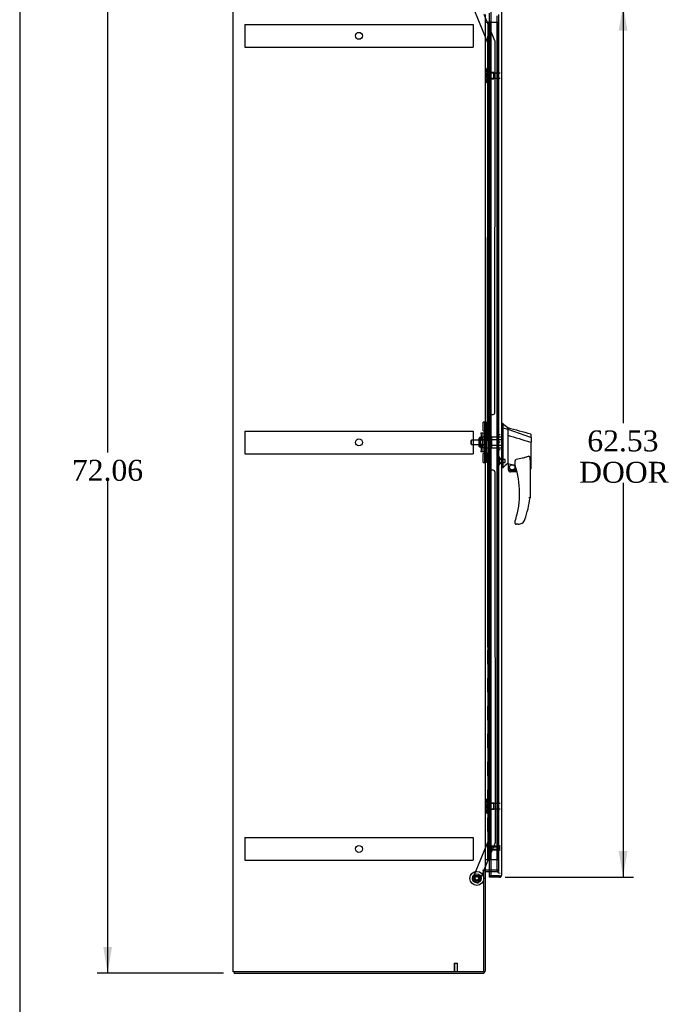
# Model space of a CAD drawing. Header units: inches. Extents: x 1 to 299, y -2 to 199.
# Tile 2 of 9: x 1 to 47, y 62 to 132. Entities that reach past the tile are written whole.
import ezdxf
from ezdxf.enums import TextEntityAlignment as Align
from ezdxf.lldxf.tags import DXFTag

# ---------------------------------------------------------------- set-up
doc = ezdxf.new("R2010")
doc.units = ezdxf.units.IN
doc.header["$MEASUREMENT"] = 0
for name, color, linetype in [('COM53964-1', 7, 'Continuous'), ('COM54746-60', 7, 'Continuous'), ('COM70220', 7, 'Continuous'), ('COM70838', 7, 'Continuous'), ('COM70839-3', 7, 'Continuous'), ('COM71199-3', 7, 'Continuous'), ('COM71209-2', 7, 'Continuous'), ('COM71210-3', 7, 'Continuous'), ('Default', 7, 'Continuous'), ('HAN13068', 7, 'Continuous'), ('HAN13068_NUT', 7, 'Continuous'), ('HAN13068_SCREW', 7, 'Continuous'), ('HAN_NUT', 7, 'Continuous'), ('NTS18147', 7, 'Continuous'), ('ROL87452', 7, 'Continuous'), ('RVT17786', 7, 'Continuous'), ('RVT19000', 7, 'Continuous'), ('SPC87322', 7, 'Continuous'), ('STD26122', 7, 'Continuous'), ('STD26258', 7, 'Continuous'), ('WAF25376', 7, 'Continuous'), ('WAM30038', 7, 'Continuous')]:
    doc.layers.add(name, color=color, linetype=linetype)
doc.styles.add('SEACAD_Times_New_Roman', font='times.ttf')
tags = doc.linetypes.add('HIDDEN2', pattern=[0.1875, 0.125, -0.0625]).pattern_tags.tags
tags[6:7] = [DXFTag(74, 4), DXFTag(75, 0), DXFTag(340, '0'), DXFTag(46, 0.0), DXFTag(50, 0.0), DXFTag(44, 0.0), DXFTag(45, 0.0)]
tags[4:5] = [DXFTag(74, 4), DXFTag(75, 0), DXFTag(340, '0'), DXFTag(46, 0.0), DXFTag(50, 0.0), DXFTag(44, 0.0), DXFTag(45, 0.0)]
doc.dimstyles.new('HAMMOND_(STH_-_300x200)', dxfattribs={"dimtxt": 1.5, "dimasz": 1.875, "dimexe": 0.75, "dimexo": 0.75, "dimgap": 0.375, "dimtad": 0, "dimtih": 1, "dimtoh": 1, "dimzin": 0, "dimdsep": 46, "dimtxsty": 'SEACAD_Times_New_Roman', "dimblk1": '_SE_FILLED', "dimblk2": '_SE_FILLED', "dimsah": 1, "dimcen": 0.75, "dimadec": 0, "dimazin": 0, "dimtfac": 0.8, "dimtofl": 0, "dimtmove": 0, "dimatfit": 3, "dimfxl": 1, "dimtolj": 1, "dimtzin": 0, "dimarcsym": 0})

# ---------------------------------------------------------------- blocks, each defined once
blk = doc.blocks.new('SE4')
at = {"layer": 'COM53964-1', "color": 7, "linetype": 'HIDDEN2'}
for p, q in [((17.498, 132.04), (17.498, 131.902)), ((17.498, 132.04), (33.873, 132.04)), ((33.873, 132.04), (33.873, 131.902)), ((17.498, 131.902), (17.498, 130.553)), ((33.873, 131.902), (33.873, 130.553)), ((17.498, 130.553), (17.498, 130.415)), ((33.873, 130.553), (33.873, 130.415)), ((17.498, 130.415), (33.873, 130.415)), ((17.498, 102.91), (17.498, 102.772)), ((17.498, 102.91), (33.873, 102.91)), ((17.498, 102.772), (17.498, 101.423)), ((33.873, 102.91), (33.873, 102.772)), ((33.873, 102.772), (33.873, 101.423)), ((17.498, 101.423), (17.498, 101.285)), ((17.498, 101.285), (33.873, 101.285)), ((33.873, 101.423), (33.873, 101.285)), ((17.498, 73.78), (17.498, 73.642)), ((17.498, 73.78), (33.873, 73.78)), ((17.498, 73.642), (17.498, 72.293)), ((33.873, 73.78), (33.873, 73.642)), ((33.873, 73.642), (33.873, 72.293)), ((17.498, 72.293), (17.498, 72.155)), ((17.498, 72.155), (33.873, 72.155)), ((33.873, 72.293), (33.873, 72.155))]:
    blk.add_line(p, q, dxfattribs=at)
for centre in [(25.685, 131.228), (25.685, 102.098), (25.685, 72.968)]:
    blk.add_circle(centre, 0.25, dxfattribs=at)
at = {"layer": 'COM54746-60', "color": 7, "linetype": 'Continuous'}
for p, q in [((34.733, 132.205), (34.944, 132.205)), ((34.944, 132.205), (35.148, 132.205)), ((34.944, 131.205), (34.944, 132.205)), ((34.968, 132.214), (34.968, 132.24)), ((34.968, 132.24), (35.018, 132.24)), ((35.018, 132.214), (34.968, 132.214)), ((34.981, 132.214), (34.981, 132.205)), ((35.018, 132.24), (35.043, 132.24)), ((35.018, 132.214), (35.043, 132.214)), ((35.043, 132.24), (35.093, 132.24)), ((35.093, 132.214), (35.043, 132.214)), ((35.081, 132.205), (35.081, 132.214)), ((35.093, 132.24), (35.093, 132.214)), ((35.148, 132.205), (35.15, 132.205)), ((35.148, 131.205), (35.148, 132.205)), ((35.148, 131.205), (34.944, 131.205)), ((35.148, 131.205), (34.944, 131.205)), ((34.944, 130.205), (34.944, 131.205)), ((35.148, 130.205), (35.148, 131.205)), ((35.148, 130.205), (34.944, 130.205)), ((35.148, 130.205), (34.944, 130.205)), ((34.944, 129.205), (34.944, 130.205)), ((35.148, 129.205), (35.148, 130.205)), ((35.148, 129.205), (34.944, 129.205)), ((35.148, 129.205), (34.944, 129.205)), ((34.944, 128.205), (34.944, 129.205)), ((35.148, 128.205), (35.148, 129.205)), ((35.148, 128.205), (34.944, 128.205)), ((35.148, 128.205), (34.944, 128.205)), ((34.944, 127.205), (34.944, 128.205)), ((35.148, 127.205), (35.148, 128.205)), ((35.148, 127.205), (34.944, 127.205)), ((35.148, 127.205), (34.944, 127.205)), ((34.944, 126.205), (34.944, 127.205)), ((35.148, 126.205), (35.148, 127.205)), ((35.148, 126.205), (34.944, 126.205)), ((35.148, 126.205), (34.944, 126.205)), ((34.944, 125.205), (34.944, 126.205)), ((35.148, 125.205), (35.148, 126.205)), ((35.148, 125.205), (34.944, 125.205)), ((35.148, 125.205), (34.944, 125.205)), ((34.944, 124.205), (34.944, 125.205)), ((35.148, 124.205), (35.148, 125.205)), ((35.148, 124.205), (34.944, 124.205)), ((35.148, 124.205), (34.944, 124.205)), ((34.944, 123.205), (34.944, 124.205)), ((35.148, 123.205), (35.148, 124.205)), ((35.148, 123.205), (34.944, 123.205)), ((35.148, 123.205), (34.944, 123.205)), ((34.944, 122.205), (34.944, 123.205)), ((35.148, 122.205), (35.148, 123.205)), ((35.148, 122.205), (34.944, 122.205)), ((35.148, 122.205), (34.944, 122.205)), ((34.944, 121.205), (34.944, 122.205)), ((35.148, 121.205), (35.148, 122.205)), ((35.148, 121.205), (34.944, 121.205)), ((35.148, 121.205), (34.944, 121.205)), ((34.944, 120.205), (34.944, 121.205)), ((35.148, 120.205), (35.148, 121.205)), ((35.148, 120.205), (34.944, 120.205)), ((35.148, 120.205), (34.944, 120.205)), ((34.944, 119.205), (34.944, 120.205)), ((35.148, 119.205), (35.148, 120.205)), ((35.148, 119.205), (34.944, 119.205)), ((35.148, 119.205), (34.944, 119.205)), ((34.944, 118.205), (34.944, 119.205)), ((35.148, 118.205), (35.148, 119.205)), ((35.148, 118.205), (34.944, 118.205)), ((35.148, 118.205), (34.944, 118.205)), ((34.944, 117.205), (34.944, 118.205)), ((35.148, 117.205), (35.148, 118.205)), ((35.148, 117.205), (34.944, 117.205)), ((35.148, 117.205), (34.944, 117.205)), ((34.944, 116.205), (34.944, 117.205)), ((35.148, 116.205), (35.148, 117.205)), ((35.148, 116.205), (34.944, 116.205)), ((35.148, 116.205), (34.944, 116.205)), ((34.944, 115.205), (34.944, 116.205)), ((35.148, 115.205), (35.148, 116.205)), ((35.148, 115.205), (34.944, 115.205)), ((35.148, 115.205), (34.944, 115.205)), ((34.944, 114.205), (34.944, 115.205)), ((35.148, 114.205), (35.148, 115.205)), ((35.148, 114.205), (34.944, 114.205)), ((35.148, 114.205), (34.944, 114.205)), ((34.944, 113.205), (34.944, 114.205)), ((35.148, 113.205), (35.148, 114.205)), ((35.148, 113.205), (34.944, 113.205)), ((35.148, 113.205), (34.944, 113.205)), ((34.944, 112.205), (34.944, 113.205)), ((35.148, 112.205), (35.148, 113.205)), ((35.148, 112.205), (34.944, 112.205)), ((35.148, 112.205), (34.944, 112.205)), ((34.944, 111.205), (34.944, 112.205)), ((35.148, 111.205), (35.148, 112.205)), ((35.148, 111.205), (34.944, 111.205)), ((35.148, 111.205), (34.944, 111.205)), ((34.944, 110.205), (34.944, 111.205)), ((35.148, 110.205), (35.148, 111.205)), ((35.148, 110.205), (34.944, 110.205)), ((35.148, 110.205), (34.944, 110.205)), ((34.944, 109.205), (34.944, 110.205)), ((35.148, 109.205), (35.148, 110.205)), ((35.148, 109.205), (34.944, 109.205)), ((35.148, 109.205), (34.944, 109.205)), ((34.944, 108.205), (34.944, 109.205)), ((35.148, 108.205), (35.148, 109.205)), ((35.148, 108.205), (34.944, 108.205)), ((35.148, 108.205), (34.944, 108.205)), ((34.944, 107.205), (34.944, 108.205)), ((35.148, 107.205), (35.148, 108.205)), ((35.148, 107.205), (34.944, 107.205)), ((35.148, 107.205), (34.944, 107.205)), ((34.944, 106.205), (34.944, 107.205)), ((35.148, 106.205), (35.148, 107.205)), ((35.148, 106.205), (34.944, 106.205)), ((35.148, 106.205), (34.944, 106.205)), ((34.944, 105.205), (34.944, 106.205)), ((35.148, 105.205), (35.148, 106.205)), ((35.148, 105.205), (34.944, 105.205)), ((35.148, 105.205), (34.944, 105.205)), ((34.944, 104.205), (34.944, 105.205)), ((35.148, 104.205), (35.148, 105.205)), ((35.148, 104.205), (34.944, 104.205)), ((35.148, 104.205), (34.944, 104.205)), ((34.944, 103.205), (34.944, 104.205)), ((35.148, 103.205), (35.148, 104.205)), ((35.148, 103.205), (34.944, 103.205)), ((35.148, 103.205), (34.944, 103.205)), ((34.944, 102.205), (34.944, 103.205)), ((35.148, 102.205), (35.148, 103.205)), ((35.148, 102.205), (34.944, 102.205)), ((35.148, 102.205), (34.944, 102.205)), ((34.944, 101.205), (34.944, 102.205)), ((35.148, 101.205), (35.148, 102.205)), ((35.148, 101.205), (34.944, 101.205)), ((35.148, 101.205), (34.944, 101.205)), ((34.944, 100.205), (34.944, 101.205)), ((35.148, 100.205), (35.148, 101.205)), ((35.148, 100.205), (34.944, 100.205)), ((35.148, 100.205), (34.944, 100.205)), ((34.944, 99.205), (34.944, 100.205)), ((35.148, 99.205), (35.148, 100.205)), ((35.148, 99.205), (34.944, 99.205)), ((35.148, 99.205), (34.944, 99.205)), ((34.944, 98.205), (34.944, 99.205)), ((35.148, 98.205), (35.148, 99.205)), ((35.148, 98.205), (34.944, 98.205)), ((35.148, 98.205), (34.944, 98.205)), ((34.944, 97.205), (34.944, 98.205)), ((35.148, 97.205), (35.148, 98.205)), ((35.148, 97.205), (34.944, 97.205)), ((35.148, 97.205), (34.944, 97.205)), ((34.944, 96.205), (34.944, 97.205)), ((35.148, 96.205), (35.148, 97.205)), ((35.148, 96.205), (34.944, 96.205)), ((35.148, 96.205), (34.944, 96.205)), ((34.944, 95.205), (34.944, 96.205)), ((35.148, 95.205), (35.148, 96.205)), ((35.148, 95.205), (34.944, 95.205)), ((35.148, 95.205), (34.944, 95.205)), ((34.944, 94.205), (34.944, 95.205)), ((35.148, 94.205), (35.148, 95.205)), ((35.148, 94.205), (34.944, 94.205)), ((35.148, 94.205), (34.944, 94.205)), ((34.944, 93.205), (34.944, 94.205)), ((35.148, 93.205), (35.148, 94.205)), ((35.148, 93.205), (34.944, 93.205)), ((35.148, 93.205), (34.944, 93.205)), ((34.944, 92.205), (34.944, 93.205)), ((35.148, 92.205), (35.148, 93.205)), ((35.148, 92.205), (34.944, 92.205)), ((35.148, 92.205), (34.944, 92.205)), ((34.944, 91.205), (34.944, 92.205)), ((35.148, 91.205), (35.148, 92.205)), ((35.148, 91.205), (34.944, 91.205)), ((35.148, 91.205), (34.944, 91.205)), ((34.944, 90.205), (34.944, 91.205)), ((35.148, 90.205), (35.148, 91.205)), ((35.148, 90.205), (34.944, 90.205)), ((35.148, 90.205), (34.944, 90.205)), ((34.944, 89.205), (34.944, 90.205)), ((35.148, 89.205), (35.148, 90.205)), ((35.148, 89.205), (34.944, 89.205)), ((35.148, 89.205), (34.944, 89.205)), ((34.944, 88.205), (34.944, 89.205)), ((35.148, 88.205), (35.148, 89.205)), ((35.148, 88.205), (34.944, 88.205)), ((35.148, 88.205), (34.944, 88.205)), ((34.944, 87.205), (34.944, 88.205)), ((35.148, 87.205), (35.148, 88.205)), ((35.148, 87.205), (34.944, 87.205)), ((35.148, 87.205), (34.944, 87.205)), ((34.944, 86.205), (34.944, 87.205)), ((35.148, 86.205), (35.148, 87.205)), ((35.148, 86.205), (34.944, 86.205)), ((35.148, 86.205), (34.944, 86.205)), ((34.944, 85.205), (34.944, 86.205)), ((35.148, 85.205), (35.148, 86.205)), ((35.148, 85.205), (34.944, 85.205)), ((35.148, 85.205), (34.944, 85.205)), ((34.944, 84.205), (34.944, 85.205)), ((35.148, 84.205), (35.148, 85.205)), ((35.148, 84.205), (34.944, 84.205)), ((35.148, 84.205), (34.944, 84.205)), ((34.944, 83.205), (34.944, 84.205)), ((35.148, 83.205), (35.148, 84.205)), ((35.148, 83.205), (34.944, 83.205)), ((35.148, 83.205), (34.944, 83.205)), ((34.944, 82.205), (34.944, 83.205)), ((35.148, 82.205), (35.148, 83.205)), ((35.148, 82.205), (34.944, 82.205)), ((35.148, 82.205), (34.944, 82.205)), ((34.944, 81.205), (34.944, 82.205)), ((35.148, 81.205), (35.148, 82.205)), ((35.148, 81.205), (34.944, 81.205)), ((35.148, 81.205), (34.944, 81.205)), ((34.944, 80.205), (34.944, 81.205)), ((35.148, 80.205), (35.148, 81.205)), ((35.148, 80.205), (34.944, 80.205)), ((35.148, 80.205), (34.944, 80.205)), ((34.944, 79.205), (34.944, 80.205)), ((35.148, 79.205), (35.148, 80.205)), ((35.148, 79.205), (34.944, 79.205)), ((35.148, 79.205), (34.944, 79.205)), ((34.944, 78.205), (34.944, 79.205)), ((35.148, 78.205), (35.148, 79.205)), ((35.148, 78.205), (34.944, 78.205)), ((35.148, 78.205), (34.944, 78.205)), ((34.944, 77.205), (34.944, 78.205)), ((35.148, 77.205), (35.148, 78.205)), ((35.148, 77.205), (34.944, 77.205)), ((35.148, 77.205), (34.944, 77.205)), ((34.944, 76.205), (34.944, 77.205)), ((35.148, 76.205), (35.148, 77.205)), ((35.148, 76.205), (34.944, 76.205)), ((35.148, 76.205), (34.944, 76.205)), ((34.944, 75.205), (34.944, 76.205)), ((35.148, 75.205), (35.148, 76.205)), ((35.148, 75.205), (34.944, 75.205)), ((35.148, 75.205), (34.944, 75.205)), ((34.944, 74.205), (34.944, 75.205)), ((35.148, 74.205), (35.148, 75.205)), ((35.148, 74.205), (34.944, 74.205)), ((35.148, 74.205), (34.944, 74.205)), ((34.944, 73.205), (34.944, 74.205)), ((35.148, 73.205), (35.148, 74.205)), ((35.148, 73.205), (34.944, 73.205)), ((34.944, 72.205), (34.944, 73.205)), ((35.148, 73.205), (34.944, 73.205)), ((35.148, 72.205), (35.148, 73.205)), ((34.733, 72.205), (34.944, 72.205)), ((34.944, 72.205), (35.148, 72.205)), ((35.148, 72.205), (35.15, 72.205))]:
    blk.add_line(p, q, dxfattribs=at)
at = {"layer": 'COM54746-60', "color": 7, "linetype": 'HIDDEN2'}
for p, q in [((34.981, 132.205), (34.981, 72.205)), ((35.081, 72.205), (35.081, 132.205)), ((35.15, 132.205), (35.635, 132.205)), ((35.635, 72.205), (35.635, 132.205)), ((34.944, 131.205), (34.914, 131.205)), ((34.914, 131.205), (34.914, 130.205)), ((34.944, 130.205), (34.914, 130.205)), ((34.944, 129.205), (34.914, 129.205)), ((34.914, 129.205), (34.914, 128.205)), ((34.944, 128.205), (34.914, 128.205)), ((34.944, 127.205), (34.914, 127.205)), ((34.914, 127.205), (34.914, 126.205)), ((34.944, 126.205), (34.914, 126.205)), ((34.944, 125.205), (34.914, 125.205)), ((34.914, 125.205), (34.914, 124.205)), ((34.944, 124.205), (34.914, 124.205)), ((34.944, 123.205), (34.914, 123.205)), ((34.914, 123.205), (34.914, 122.205)), ((34.944, 122.205), (34.914, 122.205)), ((34.944, 121.205), (34.914, 121.205)), ((34.914, 121.205), (34.914, 120.205)), ((34.944, 120.205), (34.914, 120.205)), ((34.944, 119.205), (34.914, 119.205)), ((34.914, 119.205), (34.914, 118.205)), ((34.944, 118.205), (34.914, 118.205)), ((34.944, 117.205), (34.914, 117.205)), ((34.914, 117.205), (34.914, 116.205)), ((34.944, 116.205), (34.914, 116.205)), ((34.944, 115.205), (34.914, 115.205)), ((34.914, 115.205), (34.914, 114.205)), ((34.944, 114.205), (34.914, 114.205)), ((34.944, 113.205), (34.914, 113.205)), ((34.914, 113.205), (34.914, 112.205)), ((34.944, 112.205), (34.914, 112.205)), ((34.944, 111.205), (34.914, 111.205)), ((34.914, 111.205), (34.914, 110.205)), ((34.944, 110.205), (34.914, 110.205)), ((34.944, 109.205), (34.914, 109.205)), ((34.914, 109.205), (34.914, 108.205)), ((34.944, 108.205), (34.914, 108.205)), ((34.944, 107.205), (34.914, 107.205)), ((34.914, 107.205), (34.914, 106.205)), ((34.944, 106.205), (34.914, 106.205)), ((34.944, 105.205), (34.914, 105.205)), ((34.914, 105.205), (34.914, 104.205)), ((34.944, 104.205), (34.914, 104.205)), ((34.944, 103.205), (34.914, 103.205)), ((34.914, 103.205), (34.914, 102.205)), ((34.944, 102.205), (34.914, 102.205)), ((34.944, 101.205), (34.914, 101.205)), ((34.914, 101.205), (34.914, 100.205)), ((34.944, 100.205), (34.914, 100.205)), ((34.944, 99.205), (34.914, 99.205)), ((34.914, 99.205), (34.914, 98.205)), ((34.944, 98.205), (34.914, 98.205)), ((34.944, 97.205), (34.914, 97.205)), ((34.914, 97.205), (34.914, 96.205)), ((34.944, 96.205), (34.914, 96.205)), ((34.944, 95.205), (34.914, 95.205)), ((34.914, 95.205), (34.914, 94.205)), ((34.944, 94.205), (34.914, 94.205)), ((34.944, 93.205), (34.914, 93.205)), ((34.914, 93.205), (34.914, 92.205)), ((34.944, 92.205), (34.914, 92.205)), ((34.944, 91.205), (34.914, 91.205)), ((34.914, 91.205), (34.914, 90.205)), ((34.944, 90.205), (34.914, 90.205)), ((34.944, 89.205), (34.914, 89.205)), ((34.914, 89.205), (34.914, 88.205)), ((34.944, 88.205), (34.914, 88.205)), ((34.944, 87.205), (34.914, 87.205)), ((34.914, 87.205), (34.914, 86.205)), ((34.944, 86.205), (34.914, 86.205)), ((34.944, 85.205), (34.914, 85.205)), ((34.914, 85.205), (34.914, 84.205)), ((34.944, 84.205), (34.914, 84.205)), ((34.944, 83.205), (34.914, 83.205)), ((34.914, 83.205), (34.914, 82.205)), ((34.944, 82.205), (34.914, 82.205)), ((34.944, 81.205), (34.914, 81.205)), ((34.914, 81.205), (34.914, 80.205)), ((34.944, 80.205), (34.914, 80.205)), ((34.944, 79.205), (34.914, 79.205)), ((34.914, 79.205), (34.914, 78.205)), ((34.944, 78.205), (34.914, 78.205)), ((34.944, 77.205), (34.914, 77.205)), ((34.914, 77.205), (34.914, 76.205)), ((34.944, 76.205), (34.914, 76.205)), ((34.944, 75.205), (34.914, 75.205)), ((34.914, 75.205), (34.914, 74.205)), ((34.944, 74.205), (34.914, 74.205)), ((34.944, 73.205), (34.914, 73.205)), ((34.914, 73.205), (34.914, 72.205)), ((35.15, 72.205), (35.635, 72.205))]:
    blk.add_line(p, q, dxfattribs=at)
at = {"layer": 'COM70220', "color": 7, "linetype": 'HIDDEN2'}
for p, q in [((35.575, 132.671), (35.575, 71.739)), ((35.575, 71.739), (35.575, 71.489))]:
    blk.add_line(p, q, dxfattribs=at)
blk.add_arc((35.825, 71.489), 0.25, 180, 270, dxfattribs=at)
at = {"layer": 'COM70838', "color": 7, "linetype": 'HIDDEN2'}
for p, q in [((34.718, 103.543), (34.843, 103.543)), ((34.718, 103.418), (34.718, 103.543)), ((34.718, 100.793), (34.718, 103.418)), ((34.843, 103.543), (34.843, 103.418)), ((34.843, 100.793), (34.843, 103.418)), ((34.431, 102.793), (34.601, 102.793)), ((34.431, 102.793), (34.531, 102.105)), ((34.601, 101.418), (34.601, 102.793)), ((34.601, 102.793), (34.704, 102.793)), ((34.531, 102.105), (34.431, 101.418)), ((34.601, 101.418), (34.431, 101.418)), ((34.714, 101.418), (34.601, 101.418)), ((34.718, 100.668), (34.718, 100.793)), ((34.843, 100.668), (34.718, 100.668)), ((34.843, 100.793), (34.843, 100.668))]:
    blk.add_line(p, q, dxfattribs=at)
for centre, start, end in [((34.601, 102.848), 331.96016, 0), ((34.601, 101.39), 0, 13.54456)]:
    blk.add_arc(centre, 0.117, start, end, dxfattribs=at)
at = {"layer": 'COM70839-3', "color": 7, "linetype": 'HIDDEN2'}
for p, q in [((34.918, 130.733), (33.818, 133.39)), ((35.439, 130.862), (34.657, 132.751)), ((34.904, 102.856), (34.918, 130.733)), ((35.436, 104.231), (35.449, 130.814)), ((34.974, 102.968), (34.975, 103.981)), ((35.1, 104.106), (35.311, 104.106)), ((34.904, 101.355), (34.918, 73.477)), ((34.975, 100.23), (34.974, 101.243)), ((35.311, 100.105), (35.1, 100.105)), ((35.436, 99.98), (35.449, 73.397)), ((34.918, 73.477), (33.818, 70.821)), ((35.439, 73.349), (34.65, 71.441)), ((34.637, 71.411), (34.309, 70.618)), ((34.146, 70.55), (33.886, 70.658))]:
    blk.add_line(p, q, dxfattribs=at)
at = {"layer": 'COM70839-3', "color": 7, "linetype": 'Continuous'}
blk.add_line((34.65, 71.441), (34.637, 71.411), dxfattribs=at)
at = {"layer": 'COM70839-3', "color": 7, "linetype": 'HIDDEN2'}
blk.add_circle((34.138, 70.858), 0.129, dxfattribs=at)
for centre, start, end in [((35.324, 130.814), 359.97251, 22.48451), ((35.1, 103.981), 89.97251, 179.97251), ((35.311, 104.231), 269.97251, 359.97251), ((34.849, 102.968), 296.07639, 359.97251), ((34.849, 101.243), 0.02749, 63.92361), ((35.1, 100.23), 180.02749, 270.02749), ((35.311, 99.98), 0.02749, 90.02749), ((35.324, 73.397), 337.51549, 0.02749), ((33.934, 70.773), 157.51549, 247.51549), ((34.193, 70.666), 247.51549, 337.51549)]:
    blk.add_arc(centre, 0.125, start, end, dxfattribs=at)
at = {"layer": 'COM71199-3', "color": 7, "linetype": 'Continuous'}
for p, q in [((35.15, 133.376), (35.15, 71.034)), ((35.92, 133.328), (35.92, 71.082)), ((35.045, 71.034), (35.045, 71.346)), ((35.045, 70.939), (35.045, 71.034)), ((35.777, 71.034), (35.045, 71.034)), ((35.15, 71.034), (35.045, 71.034)), ((35.777, 70.939), (35.045, 70.939)), ((35.15, 71.034), (35.777, 71.034)), ((35.777, 71.034), (35.777, 71.034)), ((35.777, 71.034), (35.839, 71.034)), ((35.777, 71.034), (35.89, 71.034)), ((35.839, 71.034), (35.89, 70.995)), ((35.92, 71.082), (35.92, 71.082)), ((35.92, 71.082), (35.92, 71.082)), ((35.92, 71.082), (35.92, 71.082))]:
    blk.add_line(p, q, dxfattribs=at)
at = {"layer": 'COM71199-3', "color": 7, "linetype": 'HIDDEN2'}
blk.add_line((35.045, 71.346), (35.045, 132.846), dxfattribs=at)
at = {"layer": 'COM71199-3', "color": 7, "linetype": 'Continuous'}
for start, end in [(270, 322.49641), (322.49641, 359.84393), (359.92383, 0)]:
    blk.add_arc((35.777, 71.082), 0.143, start, end, dxfattribs=at)
blk.add_open_spline([(35.89, 71.034), (35.9, 71.042), (35.907, 71.05), (35.914, 71.062), (35.916, 71.066), (35.919, 71.074), (35.92, 71.078), (35.92, 71.082)], degree=3, knots=[0, 0, 0, 0, 0.5, 0.5, 0.75, 0.75, 1, 1, 1, 1], dxfattribs=at)
at = {"layer": 'COM71209-2', "color": 7, "linetype": 'Continuous'}
for p, q in [((34.638, 71.411), (34.733, 71.411)), ((34.733, 71.411), (34.733, 64.209)), ((34.781, 71.346), (35.15, 71.346)), ((16.733, 64.161), (16.733, 64.066)), ((16.733, 64.066), (34.59, 64.066))]:
    blk.add_line(p, q, dxfattribs=at)
at = {"layer": 'COM71209-2', "color": 7, "linetype": 'HIDDEN2'}
for p in [(35.15, 71.346), (35.7, 71.441)]:
    blk.add_line(p, (35.7, 71.346), dxfattribs=at)
at = {"layer": 'COM71209-2', "color": 7, "linetype": 'Continuous'}
for centre, radius, start, end in [((34.781, 71.298), 0.143, 90, 127.79488), ((34.781, 71.298), 0.048, 90, 180), ((34.59, 64.209), 0.143, 270, 0)]:
    blk.add_arc(centre, radius, start, end, dxfattribs=at)
at = {"layer": 'COM71209-2', "color": 7, "linetype": 'HIDDEN2'}
blk.add_arc((34.59, 64.209), 0.048, 270, 0, dxfattribs=at)
at = {"layer": 'COM71210-3', "color": 7, "linetype": 'Continuous'}
for p, q in [((16.673, 64.161), (16.673, 136.031)), ((34.733, 132.751), (34.733, 71.441)), ((34.56, 71.441), (34.56, 71.411)), ((34.59, 71.441), (34.56, 71.441)), ((34.56, 71.411), (34.638, 71.411)), ((34.733, 71.441), (34.59, 71.441)), ((34.638, 64.161), (34.638, 71.411)), ((34.781, 71.441), (34.733, 71.441)), ((35.15, 71.441), (34.781, 71.441)), ((16.816, 64.161), (16.673, 64.161)), ((34.638, 64.161), (16.816, 64.161))]:
    blk.add_line(p, q, dxfattribs=at)
at = {"layer": 'COM71210-3', "color": 7, "linetype": 'HIDDEN2'}
for p, q in [((35.7, 132.751), (35.7, 71.441)), ((35.7, 71.441), (35.15, 71.441))]:
    blk.add_line(p, q, dxfattribs=at)
at = {"layer": 'HAN13068', "color": 7, "linetype": 'Continuous'}
for p, q in [((36.003, 103.455), (35.92, 103.455)), ((36, 103.455), (36, 103.294)), ((36, 103.294), (36, 103.207)), ((36, 103.207), (36, 103.149)), ((36, 103.149), (36.355, 103.043)), ((36, 103.149), (36, 100.717)), ((36.355, 103.083), (36.355, 103.155)), ((36.355, 103.083), (36.355, 103.057)), ((36.355, 103.057), (36.355, 103.043)), ((36.355, 103.043), (36.355, 102.612)), ((36.355, 103.043), (37.993, 102.471)), ((36.355, 102.612), (36.355, 101.114)), ((38.035, 102.437), (38.035, 102.659)), ((38.035, 102.437), (38.035, 102.124)), ((37.979, 102.122), (37.981, 102.122)), ((38.035, 100.256), (38.035, 102.124)), ((36.355, 101.114), (36.355, 100.844)), ((36, 100.285), (35.92, 100.285)), ((36, 100.717), (36, 100.433)), ((36, 100.433), (36, 100.285)), ((36.355, 100.844), (36.355, 100.632)), ((36.355, 100.632), (36.355, 100.605)), ((36.355, 100.605), (36.355, 100.587)), ((36.355, 100.587), (36.355, 100.585)), ((36.355, 100.585), (36.42, 100.57)), ((36.42, 100.105), (36.42, 100.572)), ((36.895, 100.449), (36.895, 100.723)), ((37.955, 100.794), (37.955, 98.123)), ((37.955, 100.199), (37.96, 100.197)), ((36.42, 100.105), (36.993, 100.105)), ((37.025, 99.98), (36.545, 99.98)), ((36.895, 96.29), (36.895, 96.469)), ((37.109, 96.23), (36.955, 96.23)), ((37.393, 96.319), (37.392, 96.32))]:
    blk.add_line(p, q, dxfattribs=at)
at = {"layer": 'HAN13068', "color": 7, "linetype": 'HIDDEN2'}
for p, q in [((35.218, 102.305), (35.218, 102.501)), ((35.218, 102.501), (35.92, 102.501)), ((35.218, 101.906), (35.218, 102.305)), ((35.218, 102.305), (35.92, 102.305)), ((33.758, 102.265), (33.728, 102.235)), ((33.728, 101.975), (33.728, 102.235)), ((33.728, 101.975), (33.758, 101.945)), ((33.758, 101.945), (33.758, 102.265)), ((34.718, 102.265), (33.758, 102.265)), ((33.758, 101.945), (34.718, 101.945)), ((35.093, 102.265), (35.218, 102.265)), ((35.093, 102.105), (35.093, 102.265)), ((35.093, 101.945), (35.093, 102.105)), ((35.093, 101.945), (35.218, 101.945)), ((35.218, 101.71), (35.218, 101.906)), ((35.218, 101.906), (35.92, 101.906)), ((35.218, 101.71), (35.92, 101.71)), ((35.92, 100.93), (35.795, 100.93)), ((35.795, 100.605), (35.92, 100.605))]:
    blk.add_line(p, q, dxfattribs=at)
at = {"layer": 'HAN13068', "color": 7, "linetype": 'Continuous'}
for radius in [0.202, 0.188]:
    blk.add_circle((36.681, 100.309), radius, dxfattribs=at)
for centre, radius, start, end in [((52.384, 122.483), 25.11, 229.27007, 230.33062), ((342.275, 1241.839), 1179.062, 254.961927, 255.044825), ((37.975, 102.659), 0.06, 0, 74.5788), ((72.766, 57.139), 56.686, 129.96527, 130.43506), ((36.955, 100.449), 0.06, 180, 197.89499), ((30.791, 98.459), 6.417, 342.98984, 17.89499), ((36.545, 100.105), 0.125, 180, 193.88654), ((36.545, 100.105), 0.125, 193.88654, 229.4642), ((36.545, 100.105), 0.125, 229.4642, 270), ((30.614, 99.058), 7.4, 340.28545, 352.73905), ((36.955, 96.469), 0.06, 162.10501, 180), ((36.955, 96.29), 0.06, 180, 270), ((37.109, 96.73), 0.5, 270, 304.56234), ((37.109, 96.73), 0.5, 304.56234, 340.28545)]:
    blk.add_arc(centre, radius, start, end, dxfattribs=at)
blk.add_ellipse((37.975, 100.256), major_axis=(-0.06, 0), ratio=0.999979, start_param=1.333204, end_param=3.141717, dxfattribs=at)
for points in [[(36.355, 102.612), (36.896, 102.449), (37.438, 102.285), (37.979, 102.122)], [(36.45, 100.568), (36.598, 100.536), (36.746, 100.503), (36.895, 100.471)]]:
    blk.add_open_spline(points, degree=3, dxfattribs=at)
for points, knots in [([(37.993, 102.471), (38.005, 102.469), (38.015, 102.465), (38.03, 102.452), (38.035, 102.445), (38.035, 102.437)], [0, 0, 0, 0, 0.5, 0.5, 1, 1, 1, 1]), ([(37.981, 102.122), (37.988, 102.122), (37.995, 102.122), (38.008, 102.122), (38.014, 102.122), (38.022, 102.123), (38.024, 102.123), (38.028, 102.123), (38.029, 102.123), (38.032, 102.123), (38.033, 102.124), (38.034, 102.124), (38.035, 102.124), (38.035, 102.124)], [0, 0, 0, 0, 0.25, 0.25, 0.5, 0.5, 0.625, 0.625, 0.75, 0.75, 0.875, 0.875, 1, 1, 1, 1]), ([(37.865, 101.106), (37.792, 101.077), (37.718, 101.051), (37.568, 101.003), (37.493, 100.981), (37.264, 100.924), (37.11, 100.896), (36.955, 100.874)], [0, 0, 0, 0, 0.25, 0.25, 0.5, 0.5, 1, 1, 1, 1]), ([(37.865, 101.106), (37.866, 101.107), (37.868, 101.107), (37.872, 101.108), (37.874, 101.108), (37.879, 101.107), (37.883, 101.106), (37.889, 101.102), (37.892, 101.099), (37.897, 101.094), (37.899, 101.091), (37.906, 101.082), (37.909, 101.076), (37.915, 101.063), (37.918, 101.056), (37.925, 101.035), (37.929, 101.021), (37.936, 100.993), (37.938, 100.979), (37.946, 100.937), (37.949, 100.909), (37.953, 100.852), (37.955, 100.823), (37.955, 100.794)], [0, 0, 0, 0, 0.015625, 0.015625, 0.03125, 0.03125, 0.0625, 0.0625, 0.09375, 0.09375, 0.125, 0.125, 0.1875, 0.1875, 0.25, 0.25, 0.375, 0.375, 0.5, 0.5, 0.75, 0.75, 1, 1, 1, 1]), ([(36.42, 100.572), (36.42, 100.572), (36.42, 100.572), (36.423, 100.572), (36.426, 100.572), (36.434, 100.571), (36.442, 100.57), (36.45, 100.568)], [0, 0, 0, 0, 0.25, 0.25, 0.5, 0.5, 1, 1, 1, 1]), ([(36.895, 100.723), (36.895, 100.73), (36.895, 100.737), (36.896, 100.75), (36.897, 100.757), (36.899, 100.778), (36.902, 100.792), (36.91, 100.819), (36.915, 100.833), (36.926, 100.852), (36.93, 100.858), (36.938, 100.866), (36.941, 100.868), (36.947, 100.872), (36.951, 100.874), (36.955, 100.874)], [0, 0, 0, 0, 0.125, 0.125, 0.25, 0.25, 0.5, 0.5, 0.75, 0.75, 0.875, 0.875, 0.9375, 0.9375, 1, 1, 1, 1]), ([(37.955, 98.123), (37.955, 98.123), (37.954, 98.123), (37.952, 98.123), (37.95, 98.123), (37.945, 98.123), (37.943, 98.123), (37.936, 98.124), (37.932, 98.124), (37.92, 98.125), (37.91, 98.125), (37.894, 98.126), (37.888, 98.127), (37.876, 98.128), (37.87, 98.128), (37.865, 98.128)], [0, 0, 0, 0, 0.125, 0.125, 0.25, 0.25, 0.375, 0.375, 0.5, 0.5, 0.75, 0.75, 0.875, 0.875, 1, 1, 1, 1]), ([(36.897, 96.487), (36.897, 96.487), (36.898, 96.488), (36.899, 96.49), (36.899, 96.492), (36.901, 96.497), (36.902, 96.501), (36.906, 96.513), (36.909, 96.522), (36.917, 96.547), (36.922, 96.564), (36.927, 96.581)], [0, 0, 0, 0, 0.0625, 0.0625, 0.125, 0.125, 0.25, 0.25, 0.5, 0.5, 1, 1, 1, 1])]:
    blk.add_open_spline(points, degree=3, knots=knots, dxfattribs=at)
at = {"layer": 'HAN13068_NUT', "color": 7, "linetype": 'HIDDEN2'}
for p, q in [((34.313, 101.803), (34.313, 102.408)), ((34.393, 102.438), (34.343, 102.438)), ((34.393, 102.489), (34.718, 102.489)), ((34.393, 102.393), (34.393, 102.489)), ((34.393, 102.297), (34.393, 102.393)), ((34.393, 102.297), (34.718, 102.297)), ((34.393, 102.105), (34.393, 102.297)), ((34.343, 101.773), (34.393, 101.773)), ((34.393, 101.913), (34.393, 102.105)), ((34.393, 101.913), (34.718, 101.913)), ((34.393, 101.817), (34.393, 101.913)), ((34.393, 101.721), (34.393, 101.817)), ((34.393, 101.721), (34.718, 101.721))]:
    blk.add_line(p, q, dxfattribs=at)
for centre, start, end in [((34.343, 102.408), 90, 180), ((34.343, 101.803), 180, 270)]:
    blk.add_arc(centre, 0.03, start, end, dxfattribs=at)
at = {"layer": 'HAN13068_SCREW', "color": 7, "linetype": 'HIDDEN2'}
for p, q in [((35.588, 100.96), (35.725, 100.96)), ((35.588, 100.96), (35.588, 100.767)), ((35.725, 100.505), (35.725, 101.03)), ((35.795, 101.03), (35.725, 101.03)), ((35.795, 100.505), (35.795, 101.03)), ((35.588, 100.767), (35.725, 100.767)), ((35.588, 100.767), (35.588, 100.575)), ((35.588, 100.575), (35.725, 100.575)), ((35.725, 100.505), (35.795, 100.505)), ((36.17, 100.883), (35.795, 100.883)), ((35.795, 100.651), (36.17, 100.651)), ((36.17, 100.651), (36.17, 100.883))]:
    blk.add_line(p, q, dxfattribs=at)
at = {"layer": 'HAN_NUT', "color": 7, "linetype": 'HIDDEN2'}
for p, q in [((35.61, 102.635), (35.61, 102.105)), ((35.825, 102.635), (35.61, 102.635)), ((35.61, 102.105), (35.61, 101.575)), ((35.825, 102.105), (35.61, 102.105)), ((35.825, 101.575), (35.61, 101.575))]:
    blk.add_line(p, q, dxfattribs=at)
at = {"layer": 'NTS18147', "color": 7, "linetype": 'HIDDEN2'}
for p, q in [((34.792, 128.777), (34.792, 128.723)), ((34.854, 128.872), (34.854, 128.876)), ((34.917, 128.876), (34.854, 128.876)), ((34.854, 128.872), (34.917, 128.872)), ((34.854, 128.683), (34.854, 128.565)), ((34.917, 128.683), (34.854, 128.683)), ((34.854, 128.565), (34.917, 128.565)), ((34.917, 128.872), (34.917, 128.876)), ((34.917, 128.683), (34.917, 128.872)), ((34.917, 128.565), (34.917, 128.683)), ((35.354, 128.596), (34.917, 128.596)), ((34.917, 128.188), (34.917, 128.565)), ((35.354, 128.156), (35.354, 128.596)), ((34.792, 128.03), (34.792, 127.975)), ((34.854, 128.188), (34.854, 128.07)), ((34.917, 128.188), (34.854, 128.188)), ((34.854, 128.07), (34.917, 128.07)), ((34.854, 127.881), (34.854, 127.876)), ((34.917, 127.881), (34.854, 127.881)), ((34.854, 127.876), (34.917, 127.876)), ((34.917, 128.07), (34.917, 128.188)), ((34.917, 128.156), (35.354, 128.156)), ((34.917, 127.881), (34.917, 128.07)), ((34.917, 127.881), (34.917, 127.876)), ((34.792, 76.435), (34.792, 76.381)), ((34.854, 76.534), (34.854, 76.53)), ((34.917, 76.534), (34.854, 76.534)), ((34.854, 76.53), (34.917, 76.53)), ((34.854, 76.341), (34.854, 76.223)), ((34.917, 76.341), (34.854, 76.341)), ((34.854, 76.223), (34.917, 76.223)), ((34.917, 76.53), (34.917, 76.534)), ((34.917, 76.341), (34.917, 76.53)), ((34.917, 76.223), (34.917, 76.341)), ((35.354, 76.254), (34.917, 76.254)), ((34.917, 75.846), (34.917, 76.223)), ((35.354, 75.814), (35.354, 76.254)), ((34.792, 75.688), (34.792, 75.633)), ((34.854, 75.846), (34.854, 75.728)), ((34.917, 75.846), (34.854, 75.846)), ((34.854, 75.728), (34.917, 75.728)), ((34.854, 75.534), (34.854, 75.539)), ((34.917, 75.539), (34.854, 75.539)), ((34.854, 75.534), (34.917, 75.534)), ((34.917, 75.728), (34.917, 75.846)), ((34.917, 75.814), (35.354, 75.814)), ((34.917, 75.539), (34.917, 75.728)), ((34.917, 75.539), (34.917, 75.534))]:
    blk.add_line(p, q, dxfattribs=at)
for centre in [(35.11, 128.376), (35.11, 76.034)]:
    blk.add_arc(centre, 0.318, 143.63381, 216.36619, dxfattribs=at)
for centre, start_param, end_param in [((35.11, 128.777), 2.506883, 3.776302), ((35.11, 128.723), 3.141593, 3.776302), ((35.11, 127.975), 2.506883, 3.776302), ((35.11, 128.03), 2.506883, 3.141593), ((35.11, 76.435), 2.506883, 3.776302), ((35.11, 76.381), 3.141593, 3.776302), ((35.11, 75.633), 2.506883, 3.776302), ((35.11, 75.688), 2.506883, 3.141593)]:
    blk.add_ellipse(centre, major_axis=(0.318, 0), ratio=0.5, start_param=start_param, end_param=end_param, dxfattribs=at)
at = {"layer": 'ROL87452', "color": 7, "linetype": 'HIDDEN2'}
blk.add_circle((34.138, 70.858), 0.5, dxfattribs=at)
at = {"layer": 'RVT17786', "color": 7, "linetype": 'HIDDEN2'}
for radius in [0.217, 0.125]:
    blk.add_circle((34.138, 70.858), radius, dxfattribs=at)
at = {"layer": 'RVT19000', "color": 7, "linetype": 'HIDDEN2'}
for p, q in [((34.605, 102.918), (34.605, 103.543)), ((34.718, 103.543), (34.605, 103.543)), ((34.718, 103.543), (34.718, 103.543)), ((34.843, 103.426), (34.718, 103.426)), ((34.718, 103.036), (34.843, 103.036)), ((35.055, 103.371), (34.843, 103.371)), ((34.843, 103.09), (35.055, 103.09)), ((35.055, 103.09), (35.055, 103.371)), ((34.605, 102.918), (34.718, 102.918)), ((34.605, 100.667), (34.605, 101.292)), ((34.718, 101.292), (34.605, 101.292)), ((34.843, 101.175), (34.718, 101.175)), ((35.055, 101.12), (34.843, 101.12)), ((35.055, 100.839), (35.055, 101.12)), ((34.605, 100.667), (34.718, 100.667)), ((34.718, 100.785), (34.843, 100.785)), ((34.718, 100.667), (34.718, 100.668)), ((34.843, 100.839), (35.055, 100.839))]:
    blk.add_line(p, q, dxfattribs=at)
at = {"layer": 'SPC87322', "color": 7, "linetype": 'HIDDEN2'}
for p, q in [((34.718, 102.343), (34.843, 102.343)), ((34.718, 102.333), (34.843, 102.333)), ((35.218, 102.498), (34.843, 102.498)), ((34.718, 101.878), (34.843, 101.878)), ((34.718, 101.868), (34.843, 101.868)), ((34.843, 101.713), (35.218, 101.713))]:
    blk.add_line(p, q, dxfattribs=at)
at = {"layer": 'STD26122', "color": 7, "linetype": 'HIDDEN2'}
for p, q in [((34.86, 128.561), (34.825, 128.526)), ((34.825, 128.226), (34.825, 128.526)), ((34.86, 128.191), (34.86, 128.561)), ((35.825, 128.561), (34.86, 128.561)), ((34.825, 128.226), (34.86, 128.191)), ((34.86, 128.191), (35.825, 128.191)), ((34.86, 76.219), (34.825, 76.184)), ((34.86, 76.219), (34.86, 75.849)), ((35.825, 76.219), (34.86, 76.219)), ((34.825, 75.884), (34.825, 76.184)), ((34.825, 75.884), (34.86, 75.849)), ((34.86, 75.849), (35.825, 75.849))]:
    blk.add_line(p, q, dxfattribs=at)
at = {"layer": 'STD26258', "color": 7, "linetype": 'HIDDEN2'}
for p, q in [((35.2, 72.909), (35.2, 73.159)), ((35.793, 73.159), (35.2, 73.159)), ((35.2, 73.129), (35.793, 73.129)), ((35.2, 72.94), (35.793, 72.94)), ((35.2, 72.909), (35.793, 72.909)), ((35.793, 72.878), (35.793, 73.191)), ((35.825, 73.191), (35.793, 73.191)), ((35.793, 72.878), (35.825, 72.878)), ((32.513, 64.786), (32.763, 64.786)), ((32.513, 64.786), (32.513, 64.193)), ((32.543, 64.786), (32.543, 64.193)), ((32.732, 64.786), (32.732, 64.193)), ((32.763, 64.193), (32.763, 64.786)), ((32.481, 64.193), (32.794, 64.193)), ((32.481, 64.193), (32.481, 64.161)), ((32.794, 64.161), (32.794, 64.193))]:
    blk.add_line(p, q, dxfattribs=at)
at = {"layer": 'WAF25376', "color": 7, "linetype": 'HIDDEN2'}
for radius in [0.315, 0.14]:
    blk.add_circle((34.138, 70.858), radius, dxfattribs=at)
at = {"layer": 'WAM30038', "color": 7, "linetype": 'HIDDEN2'}
for p, q in [((35.042, 128.001), (35.042, 128.751)), ((35.066, 128.751), (35.042, 128.751)), ((35.066, 128.001), (35.066, 128.751)), ((35.13, 128.55), (35.085, 128.578)), ((35.085, 128.554), (35.13, 128.525)), ((35.114, 128.537), (35.13, 128.55)), ((35.13, 128.605), (35.13, 128.55)), ((35.13, 128.525), (35.13, 128.394)), ((35.042, 128.001), (35.066, 128.001)), ((35.13, 128.394), (35.085, 128.394)), ((35.085, 128.359), (35.13, 128.359)), ((35.13, 128.227), (35.085, 128.199)), ((35.085, 128.174), (35.13, 128.203)), ((35.114, 128.215), (35.086, 128.198)), ((35.13, 128.203), (35.114, 128.215)), ((35.13, 128.359), (35.13, 128.227)), ((35.13, 128.203), (35.13, 128.148)), ((35.042, 76.409), (35.042, 75.659)), ((35.066, 76.409), (35.042, 76.409)), ((35.066, 76.409), (35.066, 75.659)), ((35.081, 76.216), (35.114, 76.195)), ((35.129, 76.208), (35.085, 76.236)), ((35.085, 76.212), (35.129, 76.183)), ((35.114, 76.195), (35.129, 76.208)), ((35.129, 76.263), (35.129, 76.208)), ((35.042, 75.659), (35.066, 75.659)), ((35.129, 76.052), (35.085, 76.052)), ((35.085, 76.017), (35.129, 76.017)), ((35.129, 75.885), (35.085, 75.857)), ((35.085, 75.832), (35.129, 75.861)), ((35.114, 75.873), (35.086, 75.856)), ((35.129, 75.861), (35.114, 75.873)), ((35.129, 76.183), (35.129, 76.052)), ((35.129, 76.017), (35.129, 75.885)), ((35.129, 75.861), (35.129, 75.806))]:
    blk.add_line(p, q, dxfattribs=at)
for centre, radius, start, end in [((35.653, 129.282), 0.854, 226.55474, 228.29011), ((35.084, 128.376), 0.0182, 87.1609, 177.99424), ((35.084, 128.377), 0.0181, 181.77183, 273.07302), ((35.65, 127.473), 0.85, 131.70584, 133.44931), ((35.653, 76.94), 0.854, 226.55474, 228.29011), ((35.084, 76.034), 0.0182, 87.1609, 177.99424), ((35.084, 76.035), 0.0181, 181.77183, 273.07302), ((35.65, 75.131), 0.85, 131.70584, 133.44931)]:
    blk.add_arc(centre, radius, start, end, dxfattribs=at)
for points, knots in [([(35.066, 128.578), (35.066, 128.576), (35.066, 128.574), (35.069, 128.569), (35.071, 128.567), (35.076, 128.56), (35.08, 128.556), (35.085, 128.554)], [0, 0, 0, 0, 0.25, 0.25, 0.5, 0.5, 1, 1, 1, 1]), ([(35.085, 128.578), (35.083, 128.58), (35.08, 128.581), (35.076, 128.583), (35.074, 128.583), (35.072, 128.584), (35.072, 128.584), (35.071, 128.584)], [0, 0, 0, 0, 0.25, 0.25, 0.5, 0.5, 0.5626015, 0.5626015, 0.5626015, 0.5626015]), ([(35.085, 128.645), (35.087, 128.643), (35.089, 128.641), (35.091, 128.639), (35.104, 128.628), (35.117, 128.616), (35.13, 128.605)], [0, 0, 0, 0, 0.141448, 0.141448, 0.141448, 1, 1, 1, 1]), ([(35.085, 128.199), (35.083, 128.198), (35.08, 128.196), (35.076, 128.193), (35.074, 128.191), (35.071, 128.186), (35.069, 128.184), (35.066, 128.179), (35.066, 128.176), (35.066, 128.174)], [0, 0, 0, 0, 0.25, 0.25, 0.5, 0.5, 0.75, 0.75, 1, 1, 1, 1]), ([(35.071, 128.169), (35.072, 128.169), (35.072, 128.169), (35.076, 128.17), (35.08, 128.172), (35.085, 128.174)], [0.4389304, 0.4389304, 0.4389304, 0.4389304, 0.5, 0.5, 1, 1, 1, 1]), ([(35.13, 128.148), (35.117, 128.137), (35.104, 128.125), (35.091, 128.114), (35.089, 128.112), (35.087, 128.11), (35.085, 128.108)], [0, 0, 0, 0, 0.858552, 0.858552, 0.858552, 1, 1, 1, 1]), ([(35.066, 76.236), (35.066, 76.234), (35.066, 76.232), (35.069, 76.227), (35.071, 76.225), (35.076, 76.218), (35.08, 76.214), (35.085, 76.212)], [0, 0, 0, 0, 0.25, 0.25, 0.5, 0.5, 1, 1, 1, 1]), ([(35.085, 76.236), (35.082, 76.238), (35.08, 76.239), (35.076, 76.241), (35.074, 76.241), (35.072, 76.242), (35.071, 76.242), (35.071, 76.242)], [0, 0, 0, 0, 0.25, 0.25, 0.5, 0.5, 0.5626015, 0.5626015, 0.5626015, 0.5626015]), ([(35.085, 76.303), (35.087, 76.301), (35.089, 76.299), (35.091, 76.297), (35.104, 76.286), (35.117, 76.274), (35.129, 76.263)], [0, 0, 0, 0, 0.141448, 0.141448, 0.141448, 1, 1, 1, 1]), ([(35.085, 75.857), (35.082, 75.856), (35.08, 75.854), (35.076, 75.851), (35.074, 75.849), (35.071, 75.844), (35.069, 75.842), (35.066, 75.837), (35.066, 75.834), (35.066, 75.832)], [0, 0, 0, 0, 0.25, 0.25, 0.5, 0.5, 0.75, 0.75, 1, 1, 1, 1]), ([(35.071, 75.827), (35.071, 75.827), (35.072, 75.827), (35.076, 75.828), (35.08, 75.83), (35.085, 75.832)], [0.4389304, 0.4389304, 0.4389304, 0.4389304, 0.5, 0.5, 1, 1, 1, 1]), ([(35.129, 75.806), (35.117, 75.795), (35.104, 75.783), (35.091, 75.772), (35.089, 75.77), (35.087, 75.768), (35.085, 75.766)], [0, 0, 0, 0, 0.858552, 0.858552, 0.858552, 1, 1, 1, 1])]:
    blk.add_open_spline(points, degree=3, knots=knots, dxfattribs=at)
blk = doc.blocks.new('DMBLK5244')
at = {"layer": 'Default', "linetype": 'Continuous'}
for points in [[(44.937, 131.596), (44.624, 133.471), (44.312, 131.596)], [(44.937, 72.814), (44.312, 72.814), (44.624, 70.939)]]:
    blk.add_hatch(color=7, dxfattribs=at).paths.add_polyline_path(points)
at = {"layer": 'Default', "color": 7, "linetype": 'Continuous'}
for p, q in [((36.527, 133.471), (45.374, 133.471)), ((44.624, 133.471), (44.624, 103.48)), ((44.624, 99.205), (44.624, 70.939)), ((36.161, 70.939), (45.374, 70.939))]:
    blk.add_line(p, q, dxfattribs=at)
at = {"layer": 'Default', "color": 7, "linetype": 'Continuous', "style": 'SEACAD_Times_New_Roman'}
for s, p in [('62.53', (42.065, 102.955)), ('DOOR', (41.479, 100.705))]:
    blk.add_text(s, height=1.5, dxfattribs=at).set_placement(p, align=Align.TOP_LEFT)
blk = doc.blocks.new('_SE_FILLED')
at = {"color": 0}
blk.add_line((0, 0), (-1, 0), dxfattribs=at)
blk.add_solid([(0, 0), (-1, -0.1665), (-1, 0.1665), (0, 0)], dxfattribs=at)
blk = doc.blocks.new('DMBLK5248')
at = {"layer": 'Default', "linetype": 'Continuous'}
for points in [[(7.362, 134.251), (7.987, 134.251), (7.674, 136.126)], [(7.362, 65.941), (7.674, 64.066), (7.987, 65.941)]]:
    blk.add_hatch(color=7, dxfattribs=at).paths.add_polyline_path(points)
at = {"layer": 'Default', "color": 7, "linetype": 'Continuous'}
for p, q in [((15.983, 136.126), (6.924, 136.126)), ((7.674, 136.126), (7.674, 101.371)), ((7.674, 99.346), (7.674, 64.066)), ((15.983, 64.066), (6.924, 64.066))]:
    blk.add_line(p, q, dxfattribs=at)
at = {"layer": 'Default', "color": 7, "linetype": 'Continuous', "style": 'SEACAD_Times_New_Roman'}
blk.add_text('72.06', height=1.5, dxfattribs=at).set_placement((5.115, 100.846), align=Align.TOP_LEFT)
blk = doc.blocks.new('BORDER')
at = {"layer": 'Default', "color": 7, "linetype": 'Continuous'}
blk.add_line((-41.86, 27.86), (-41.86, 0), dxfattribs=at)

msp = doc.modelspace()

# ---------------------------------------------------------------- block references
at = {"layer": 'Default', "color": 7, "xscale": 7.12, "yscale": 7.12, "zscale": 7.12}
msp.add_blockref('BORDER', (299.411, 0.564), dxfattribs=at)
at = {"layer": 'Default'}
msp.add_blockref('SE4', (0, 0), dxfattribs=at)

# ---------------------------------------------------------------- dimensions: what is measured, and where the dimension line sits
at = {"layer": 'Default', "color": 7, "linetype": 'Continuous'}
for base, p1, p2, angle, text, picture, middle, dimtype in [((7.674, 136.126), (16.733, 136.126), (16.733, 64.066), 270, '\\A1;<>', 'DMBLK5248', (7.674, 100.096), 161), ((44.624, 70.939), (35.777, 133.471), (35.411, 70.939), 90, '\\A1;<>\\PDOOR', 'DMBLK5244', (44.624, 102.205), 160)]:
    dim = msp.add_linear_dim(base=base, p1=p1, p2=p2, angle=angle, text=text, dimstyle='HAMMOND_(STH_-_300x200)', dxfattribs=at)
    dim.commit()
    dim.dimension.update_dxf_attribs({"geometry": picture, "text_midpoint": middle, "dimtype": dimtype})

doc.saveas('drawing.dxf')
